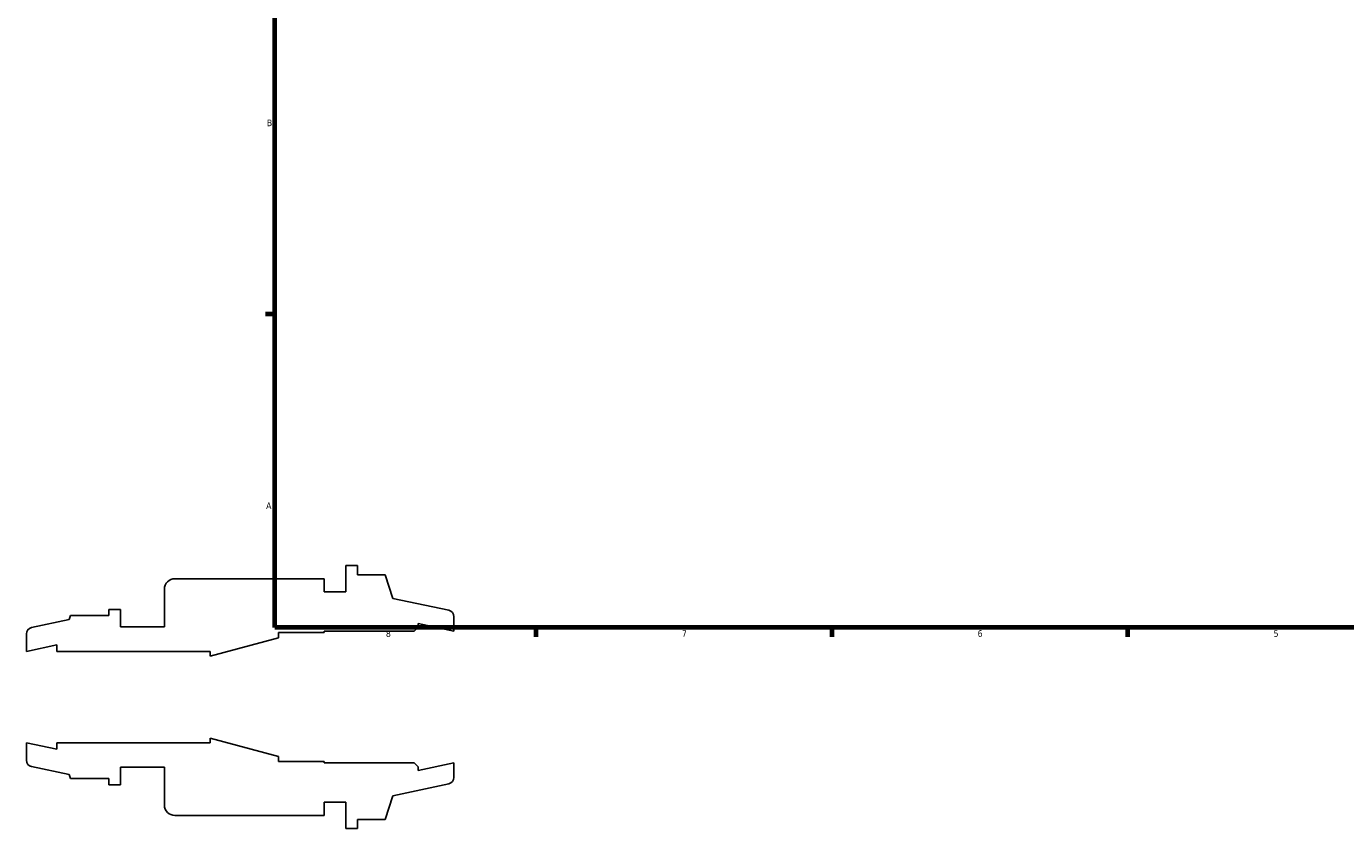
# Model space of a CAD drawing. Header units: inches. Extents: x -3.1 to 52.4, y -14.1 to 33.6.
# Tile 1 of 8: x -3.1 to 15.9, y -1.9 to 9.6. Entities that reach past the tile are written whole.
import ezdxf

# ---------------------------------------------------------------- set-up
doc = ezdxf.new("R2010")
doc.units = ezdxf.units.IN
doc.header["$MEASUREMENT"] = 0
doc.layers.add('Border (ANSI)', color=7, linetype='Continuous', lineweight=70)
doc.styles.add('Note Text (ANSI)', font='tahoma.ttf')

# ---------------------------------------------------------------- blocks, each defined once
blk = doc.blocks.new('Borders Default Border')
at = {"layer": 'Border (ANSI)'}
for p, q in [((0.5, 5.5), (0.366, 5.5)), ((4.25, 1), (4.25, 0.866)), ((8.5, 1), (8.5, 0.866)), ((12.75, 1), (12.75, 0.866))]:
    blk.add_line(p, q, dxfattribs=at)
at = {"layer": 'Border (ANSI)', "flags": 128}
blk.add_lwpolyline([(0.5, 1), (0.5, 21), (33.5, 21), (33.5, 1), (0.5, 1)], dxfattribs=at)
at = {"layer": 'Border (ANSI)', "color": 5, "true_color": 0x0000ff, "char_height": 0.0945, "attachment_point": 7, "style": 'Note Text (ANSI)'}
for s, insert in [('B', (0.384, 8.203)), ('A', (0.373, 2.703)), ('8', (2.094, 0.863)), ('7', (6.346, 0.866)), ('6', (10.595, 0.864)), ('5', (14.847, 0.864))]:
    blk.add_mtext(s, dxfattribs=dict(at, insert=insert))

msp = doc.modelspace()

# ---------------------------------------------------------------- linework, layer by layer
for p, q in [((1.686, 1.89), (1.518, 1.89)), ((1.518, 1.89), (1.518, 1.512)), ((1.686, 1.758), (1.686, 1.89)), ((2.083, 1.758), (1.686, 1.758)), ((2.193, 1.417), (2.083, 1.758)), ((-1.088, 1.55), (-1.088, 1.008)), ((1.206, 1.701), (-0.937, 1.701)), ((1.206, 1.512), (1.206, 1.701)), ((1.518, 1.512), (1.206, 1.512)), ((2.996, 1.247), (2.193, 1.417)), ((-2.438, 1.172), (-2.457, 1.114)), ((-1.888, 1.172), (-2.438, 1.172)), ((-1.72, 1.26), (-1.888, 1.26)), ((-1.888, 1.26), (-1.888, 1.172)), ((-1.72, 1.008), (-1.72, 1.26)), ((3.071, 0.947), (3.071, 1.154)), ((-2.457, 1.114), (-2.996, 0.999)), ((-1.088, 1.008), (-1.72, 1.008)), ((2.502, 0.947), (2.559, 1.004)), ((2.559, 1.004), (2.559, 1.056)), ((2.559, 1.056), (3.071, 0.947)), ((-3.071, 0.907), (-3.071, 0.656)), ((-0.433, 0.59), (0.551, 0.852)), ((0.551, 0.852), (0.551, 0.926)), ((0.551, 0.926), (1.206, 0.926)), ((1.206, 0.926), (1.206, 0.947)), ((1.206, 0.947), (2.502, 0.947)), ((-3.071, 0.656), (-2.632, 0.749)), ((-2.632, 0.749), (-2.632, 0.656)), ((-2.632, 0.656), (-0.433, 0.656)), ((-0.433, 0.656), (-0.433, 0.59)), ((-2.632, -0.749), (-3.071, -0.656)), ((-3.071, -0.656), (-3.071, -0.907)), ((-0.433, -0.656), (-2.632, -0.656)), ((-2.632, -0.656), (-2.632, -0.749)), ((0.551, -0.852), (-0.433, -0.59)), ((-0.433, -0.59), (-0.433, -0.656)), ((0.551, -0.926), (0.551, -0.852)), ((1.206, -0.926), (0.551, -0.926)), ((1.206, -0.947), (1.206, -0.926)), ((2.502, -0.947), (1.206, -0.947)), ((2.559, -1.004), (2.502, -0.947)), ((3.071, -0.947), (2.559, -1.056)), ((3.071, -1.154), (3.071, -0.947)), ((-2.996, -0.999), (-2.457, -1.114)), ((-2.457, -1.114), (-2.438, -1.172)), ((-1.72, -1.26), (-1.72, -1.008)), ((-1.72, -1.008), (-1.088, -1.008)), ((-1.088, -1.008), (-1.088, -1.55)), ((2.559, -1.056), (2.559, -1.004)), ((-2.438, -1.172), (-1.888, -1.172)), ((-1.888, -1.172), (-1.888, -1.26)), ((-1.888, -1.26), (-1.72, -1.26)), ((2.193, -1.417), (2.996, -1.247)), ((1.206, -1.701), (1.206, -1.512)), ((1.206, -1.512), (1.518, -1.512)), ((1.518, -1.512), (1.518, -1.89)), ((2.083, -1.758), (2.193, -1.417)), ((-0.937, -1.701), (1.206, -1.701)), ((1.518, -1.89), (1.686, -1.89)), ((1.686, -1.89), (1.686, -1.758)), ((1.686, -1.758), (2.083, -1.758))]:
    msp.add_line(p, q)
for centre, major_axis, end_param in [((-0.937, 1.55), (-0.151, 0), 6.283185), ((2.976, 1.154), (0, 0.0947), 6.073746), ((-2.976, 0.907), (-0.0926, -0.0197), 6.073746), ((-2.976, -0.907), (0, -0.0947), 6.073746), ((2.976, -1.154), (0.0926, 0.0197), 6.073746), ((-0.937, -1.55), (0, -0.151), 6.283185)]:
    msp.add_ellipse(centre, major_axis=major_axis, ratio=1, start_param=4.712389, end_param=end_param)

# ---------------------------------------------------------------- block references
msp.add_blockref('Borders Default Border', (0, 0))

doc.saveas('drawing.dxf')
